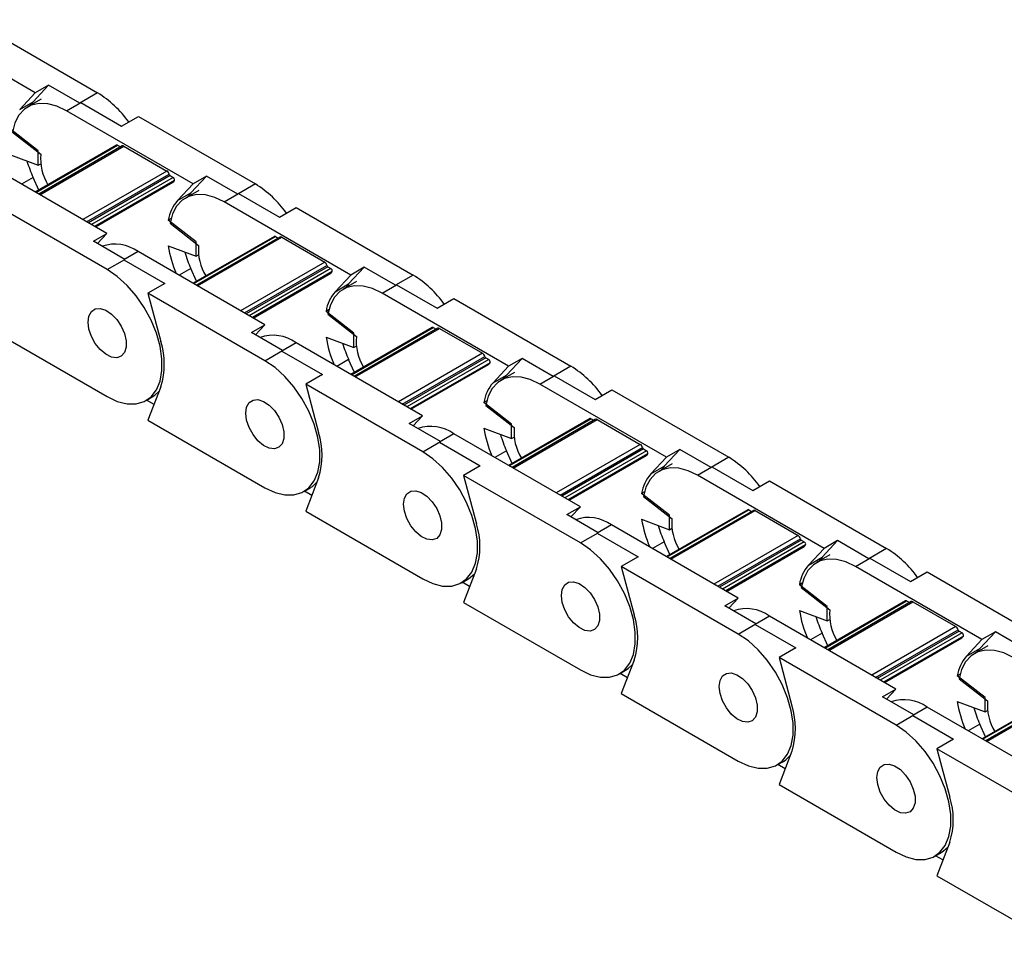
# Model space of a CAD drawing. Header units: millimetres. Extents: x 19 to 819, y 19 to 629.
# Tile 6 of 8: x 716 to 760, y 491 to 532. Entities that reach past the tile are written whole.
import ezdxf

# ---------------------------------------------------------------- set-up
doc = ezdxf.new("R2010")
doc.units = ezdxf.units.MM
doc.header["$LTSCALE"] = 3

msp = doc.modelspace()

# ---------------------------------------------------------------- linework, layer by layer
for p, q in [((716.776, 528.825), (711.162, 532.066)), ((714.351, 531.817), (719.542, 528.82)), ((716.68, 528.428), (717.37, 529.168)), ((717.37, 529.168), (716.776, 528.825)), ((718.757, 528.367), (717.37, 529.168)), ((716.086, 528.085), (716.776, 528.825)), ((719.542, 528.82), (718.757, 528.367)), ((716.086, 528.085), (716.68, 528.428)), ((717.032, 528.538), (716.438, 528.195)), ((718.163, 528.024), (718.799, 528.392)), ((718.799, 528.392), (720.609, 527.347)), ((723.777, 524.784), (718.163, 528.024)), ((720.609, 527.347), (721.351, 527.776)), ((721.351, 527.776), (726.542, 524.779)), ((716.911, 526.248), (715.676, 527.212)), ((715.76, 527.083), (717.024, 526.096)), ((720.387, 526.498), (716.779, 524.415)), ((716.805, 524.4), (720.432, 526.494)), ((720.633, 526.464), (716.931, 524.327)), ((716.975, 524.302), (720.708, 526.457)), ((720.432, 526.494), (720.558, 526.421)), ((720.708, 526.457), (722.617, 525.355)), ((715.676, 526.073), (716.911, 525.612)), ((716.911, 525.612), (716.911, 526.248)), ((719.958, 522.579), (714.344, 525.82)), ((716.911, 525.612), (717.019, 525.674)), ((716.68, 525.07), (716.162, 524.771)), ((716.934, 524.505), (716.68, 525.07)), ((722.617, 525.355), (718.884, 523.199)), ((719.057, 523.099), (722.718, 525.213)), ((722.76, 525.15), (719.132, 523.056)), ((722.893, 525.073), (719.266, 522.979)), ((722.76, 525.15), (722.893, 525.073)), ((723.68, 524.387), (724.371, 525.126)), ((724.371, 525.126), (723.777, 524.784)), ((725.757, 524.326), (724.371, 525.126)), ((722.952, 524.937), (719.413, 522.894)), ((719.445, 522.876), (722.885, 524.862)), ((723.086, 524.044), (723.777, 524.784)), ((726.542, 524.779), (725.757, 524.326)), ((723.086, 524.044), (723.68, 524.387)), ((724.032, 524.497), (723.438, 524.154)), ((725.163, 523.983), (725.799, 524.351)), ((725.799, 524.351), (727.609, 523.306)), ((719.966, 520.983), (714.775, 523.979)), ((730.777, 520.742), (725.163, 523.983)), ((727.609, 523.306), (728.352, 523.734)), ((728.352, 523.734), (733.542, 520.738)), ((722.804, 523.245), (722.676, 523.171)), ((723.911, 522.207), (722.676, 523.171)), ((722.761, 523.042), (724.024, 522.055)), ((719.364, 522.236), (719.958, 522.579)), ((719.542, 522.134), (719.958, 522.579)), ((727.388, 522.457), (723.779, 520.374)), ((723.805, 520.358), (727.433, 522.452)), ((727.433, 522.452), (727.559, 522.38)), ((720.751, 521.436), (719.364, 522.236)), ((722.676, 522.032), (723.911, 521.571)), ((723.911, 521.571), (723.911, 522.207)), ((727.634, 522.423), (723.931, 520.286)), ((723.975, 520.26), (727.709, 522.416)), ((727.709, 522.416), (729.618, 521.314)), ((721.345, 521.779), (720.708, 521.412)), ((726.959, 518.538), (721.345, 521.779)), ((723.911, 521.571), (724.019, 521.633)), ((719.966, 520.983), (720.751, 521.436)), ((720.708, 521.412), (722.518, 520.367)), ((729.618, 521.314), (725.884, 519.158)), ((726.058, 519.058), (729.718, 521.171)), ((723.68, 521.029), (723.162, 520.73)), ((723.934, 520.463), (723.68, 521.029)), ((729.76, 521.109), (726.132, 519.015)), ((729.894, 521.032), (726.266, 518.938)), ((729.952, 520.895), (726.414, 518.853)), ((726.445, 518.835), (729.885, 520.821)), ((729.76, 521.109), (729.894, 521.032)), ((730.087, 520.003), (730.777, 520.742)), ((730.681, 520.346), (731.371, 521.085)), ((731.371, 521.085), (730.777, 520.742)), ((732.757, 520.285), (731.371, 521.085)), ((733.542, 520.738), (732.757, 520.285)), ((722.518, 520.367), (721.776, 519.938)), ((730.087, 520.003), (730.681, 520.346)), ((731.032, 520.456), (730.439, 520.113)), ((732.163, 519.942), (732.8, 520.309)), ((732.8, 520.309), (734.61, 519.265)), ((726.966, 516.942), (721.776, 519.938)), ((721.776, 519.938), (722.348, 517.792)), ((737.777, 516.701), (732.163, 519.942)), ((734.61, 519.265), (735.352, 519.693)), ((735.352, 519.693), (740.543, 516.697)), ((729.804, 519.203), (729.677, 519.13)), ((730.912, 518.166), (729.677, 519.13)), ((729.761, 519.001), (731.025, 518.014)), ((726.365, 518.195), (726.959, 518.538)), ((726.543, 518.092), (726.959, 518.538)), ((714.775, 518.345), (719.966, 515.349)), ((727.751, 517.395), (726.365, 518.195)), ((734.388, 518.416), (730.779, 516.332)), ((730.806, 516.317), (734.433, 518.411)), ((730.912, 517.529), (730.912, 518.166)), ((734.634, 518.382), (730.932, 516.245)), ((730.975, 516.219), (734.709, 518.374)), ((734.433, 518.411), (734.559, 518.339)), ((734.709, 518.374), (736.618, 517.272)), ((728.345, 517.738), (727.709, 517.37)), ((733.959, 514.497), (728.345, 517.738)), ((729.677, 517.991), (730.912, 517.529)), ((726.966, 516.942), (727.751, 517.395)), ((727.709, 517.37), (729.518, 516.326)), ((730.912, 517.529), (731.019, 517.592)), ((736.618, 517.272), (732.885, 515.117)), ((730.681, 516.988), (730.163, 516.688)), ((730.935, 516.422), (730.681, 516.988)), ((733.058, 515.017), (736.719, 517.13)), ((736.76, 517.068), (733.133, 514.974)), ((736.894, 516.991), (733.267, 514.896)), ((736.952, 516.854), (733.414, 514.811)), ((733.445, 514.793), (736.886, 516.779)), ((736.76, 517.068), (736.894, 516.991)), ((737.681, 516.304), (738.371, 517.044)), ((738.371, 517.044), (737.777, 516.701)), ((739.758, 516.244), (738.371, 517.044)), ((737.087, 515.961), (737.777, 516.701)), ((738.033, 516.414), (737.439, 516.072)), ((740.543, 516.697), (739.758, 516.244)), ((729.518, 516.326), (728.776, 515.897)), ((733.966, 512.9), (728.776, 515.897)), ((728.776, 515.897), (729.348, 513.751)), ((737.087, 515.961), (737.681, 516.304)), ((739.164, 515.901), (739.8, 516.268)), ((744.778, 512.66), (739.164, 515.901)), ((739.8, 516.268), (741.61, 515.223)), ((722.348, 515.789), (721.776, 514.304)), ((741.61, 515.223), (742.352, 515.652)), ((742.352, 515.652), (747.543, 512.656)), ((721.691, 515.178), (721.966, 515.337)), ((722.046, 515.005), (721.719, 515.194)), ((736.804, 515.162), (736.677, 515.089)), ((737.912, 514.124), (736.677, 515.089)), ((736.761, 514.96), (738.025, 513.973)), ((721.776, 514.304), (726.966, 511.308)), ((733.365, 514.154), (733.959, 514.497)), ((734.751, 513.354), (733.365, 514.154)), ((733.543, 514.051), (733.959, 514.497)), ((741.388, 514.374), (737.78, 512.291)), ((737.806, 512.276), (741.433, 514.37)), ((741.634, 514.341), (737.932, 512.203)), ((737.976, 512.178), (741.709, 514.333)), ((741.433, 514.37), (741.559, 514.297)), ((741.709, 514.333), (743.619, 513.231)), ((736.677, 513.95), (737.912, 513.488)), ((737.912, 513.488), (737.912, 514.124)), ((733.966, 512.9), (734.751, 513.354)), ((735.345, 513.696), (734.709, 513.329)), ((734.709, 513.329), (736.519, 512.284)), ((740.959, 510.456), (735.345, 513.696)), ((737.912, 513.488), (738.02, 513.55)), ((737.681, 512.946), (737.163, 512.647)), ((737.935, 512.381), (737.681, 512.946)), ((743.619, 513.231), (739.885, 511.076)), ((740.058, 510.976), (743.719, 513.089)), ((743.761, 513.027), (740.133, 510.932)), ((743.894, 512.949), (740.267, 510.855)), ((743.761, 513.027), (743.894, 512.949)), ((744.682, 512.263), (745.372, 513.003)), ((745.372, 513.003), (744.778, 512.66)), ((746.758, 512.202), (745.372, 513.003)), ((743.953, 512.813), (740.414, 510.77)), ((740.446, 510.752), (743.886, 512.738)), ((744.088, 511.92), (744.778, 512.66)), ((747.543, 512.656), (746.758, 512.202)), ((736.519, 512.284), (735.776, 511.856)), ((744.088, 511.92), (744.682, 512.263)), ((745.033, 512.373), (744.439, 512.03)), ((746.164, 511.86), (746.8, 512.227)), ((746.8, 512.227), (748.61, 511.182)), ((729.348, 511.748), (728.776, 510.263)), ((740.967, 508.859), (735.776, 511.856)), ((735.776, 511.856), (736.349, 509.709)), ((751.778, 508.619), (746.164, 511.86)), ((748.61, 511.182), (749.353, 511.611)), ((749.353, 511.611), (754.543, 508.614)), ((728.691, 511.137), (728.967, 511.296)), ((729.046, 510.964), (728.719, 511.153)), ((743.805, 511.121), (743.678, 511.047)), ((744.913, 510.083), (743.678, 511.047)), ((743.762, 510.919), (745.026, 509.932)), ((728.776, 510.263), (733.966, 507.266)), ((740.365, 510.113), (740.959, 510.456)), ((740.543, 510.01), (740.959, 510.456)), ((748.389, 510.333), (744.78, 508.25)), ((744.806, 508.235), (748.434, 510.329)), ((748.635, 510.299), (744.932, 508.162)), ((744.976, 508.137), (748.71, 510.292)), ((748.434, 510.329), (748.56, 510.256)), ((748.71, 510.292), (750.619, 509.19)), ((741.752, 509.312), (740.365, 510.113)), ((743.678, 509.908), (744.913, 509.447)), ((744.913, 509.447), (744.913, 510.083)), ((742.346, 509.655), (741.709, 509.288)), ((747.96, 506.414), (742.346, 509.655)), ((744.913, 509.447), (745.02, 509.509)), ((740.967, 508.859), (741.752, 509.312)), ((741.709, 509.288), (743.519, 508.243)), ((744.682, 508.905), (744.163, 508.606)), ((744.935, 508.34), (744.682, 508.905)), ((750.619, 509.19), (746.885, 507.035)), ((747.059, 506.934), (750.72, 509.048)), ((750.761, 508.985), (747.134, 506.891)), ((750.895, 508.908), (747.267, 506.814)), ((750.761, 508.985), (750.895, 508.908)), ((751.682, 508.222), (752.372, 508.962)), ((752.372, 508.962), (751.778, 508.619)), ((753.758, 508.161), (752.372, 508.962)), ((750.953, 508.772), (747.415, 506.729)), ((747.446, 506.711), (750.886, 508.697)), ((751.088, 507.879), (751.778, 508.619)), ((754.543, 508.614), (753.758, 508.161)), ((743.519, 508.243), (742.777, 507.814)), ((751.088, 507.879), (751.682, 508.222)), ((752.034, 508.332), (751.44, 507.989)), ((753.164, 507.818), (753.801, 508.186)), ((753.801, 508.186), (755.611, 507.141)), ((736.349, 507.707), (735.776, 506.222)), ((747.967, 504.818), (742.777, 507.814)), ((742.777, 507.814), (743.349, 505.668)), ((758.778, 504.577), (753.164, 507.818)), ((735.691, 507.096), (735.967, 507.255)), ((755.611, 507.141), (756.353, 507.57)), ((756.353, 507.57), (761.544, 504.573)), ((736.046, 506.923), (735.719, 507.112)), ((750.805, 507.08), (750.678, 507.006)), ((751.913, 506.042), (750.678, 507.006)), ((750.762, 506.877), (752.026, 505.89)), ((747.366, 506.072), (747.96, 506.414)), ((747.544, 505.969), (747.96, 506.414)), ((755.389, 506.292), (751.78, 504.209)), ((751.807, 504.194), (755.434, 506.288)), ((755.434, 506.288), (755.56, 506.215)), ((735.776, 506.222), (740.967, 503.225)), ((748.752, 505.271), (747.366, 506.072)), ((750.678, 505.867), (751.913, 505.406)), ((751.913, 505.406), (751.913, 506.042)), ((755.635, 506.258), (751.933, 504.121)), ((751.977, 504.095), (755.71, 506.251)), ((755.71, 506.251), (757.619, 505.149)), ((749.346, 505.614), (748.71, 505.247)), ((754.96, 502.373), (749.346, 505.614)), ((751.913, 505.406), (752.021, 505.468)), ((747.967, 504.818), (748.752, 505.271)), ((748.71, 505.247), (750.519, 504.202)), ((757.619, 505.149), (753.886, 502.993)), ((754.059, 502.893), (757.72, 505.007)), ((751.682, 504.864), (751.164, 504.565)), ((751.936, 504.298), (751.682, 504.864)), ((757.761, 504.944), (754.134, 502.85)), ((757.895, 504.867), (754.268, 502.773)), ((757.953, 504.73), (754.415, 502.688)), ((754.446, 502.67), (757.887, 504.656)), ((757.761, 504.944), (757.895, 504.867)), ((758.088, 503.838), (758.778, 504.577)), ((758.682, 504.181), (759.372, 504.92)), ((759.372, 504.92), (758.778, 504.577)), ((760.759, 504.12), (759.372, 504.92)), ((750.519, 504.202), (749.777, 503.773)), ((758.088, 503.838), (758.682, 504.181)), ((759.034, 504.291), (758.44, 503.948)), ((743.349, 503.666), (742.777, 502.18)), ((754.968, 500.777), (749.777, 503.773)), ((749.777, 503.773), (750.349, 501.627)), ((742.692, 503.054), (742.967, 503.214)), ((743.047, 502.882), (742.72, 503.07)), ((757.805, 503.038), (757.678, 502.965)), ((758.913, 502.001), (757.678, 502.965)), ((757.762, 502.836), (759.026, 501.849)), ((754.366, 502.03), (754.96, 502.373)), ((754.544, 501.927), (754.96, 502.373)), ((742.777, 502.18), (747.967, 499.184)), ((755.752, 501.23), (754.366, 502.03)), ((762.39, 502.251), (758.781, 500.167)), ((758.807, 500.152), (762.435, 502.246)), ((758.913, 501.364), (758.913, 502.001)), ((762.635, 502.217), (758.933, 500.08)), ((758.977, 500.054), (762.71, 502.21)), ((756.346, 501.573), (755.71, 501.205)), ((761.96, 498.332), (756.346, 501.573)), ((757.678, 501.826), (758.913, 501.364)), ((754.968, 500.777), (755.752, 501.23)), ((755.71, 501.205), (757.52, 500.161)), ((758.913, 501.364), (759.021, 501.427)), ((758.682, 500.823), (758.164, 500.524)), ((758.936, 500.257), (758.682, 500.823)), ((757.52, 500.161), (756.777, 499.732)), ((761.968, 496.736), (756.777, 499.732)), ((756.777, 499.732), (757.35, 497.586)), ((750.349, 499.625), (749.777, 498.139)), ((749.692, 499.013), (749.968, 499.172)), ((750.047, 498.84), (749.72, 499.029)), ((749.777, 498.139), (754.968, 495.143)), ((757.35, 495.583), (756.777, 494.098)), ((756.692, 494.972), (756.968, 495.131)), ((757.048, 494.799), (756.72, 494.988)), ((756.777, 494.098), (761.968, 491.101))]:
    msp.add_line(p, q)
at = {"flags": 128}
for points in [[(718.163, 528.024), (717.739, 528.226), (717.328, 528.336), (716.943, 528.351), (716.595, 528.271), (716.294, 528.097), (716.05, 527.836), (715.87, 527.494), (715.76, 527.083)], [(716.68, 528.428), (716.607, 528.343), (716.544, 528.257)], [(725.163, 523.983), (724.739, 524.185), (724.329, 524.295), (723.943, 524.31), (723.595, 524.229), (723.294, 524.056), (723.05, 523.794), (722.871, 523.453), (722.761, 523.042)], [(723.68, 524.387), (723.608, 524.302), (723.545, 524.216)], [(719.966, 515.349), (720.414, 515.138), (720.847, 515.03), (721.25, 515.029), (721.609, 515.135), (721.913, 515.344), (722.15, 515.649), (722.312, 516.04), (722.395, 516.504), (722.395, 517.023), (722.312, 517.582), (722.15, 518.161), (721.913, 518.74), (721.609, 519.299), (721.25, 519.82), (720.847, 520.284), (720.414, 520.676), (719.966, 520.983)], [(732.163, 519.942), (731.74, 520.144), (731.329, 520.254), (730.944, 520.269), (730.595, 520.188), (730.295, 520.015), (730.051, 519.753), (729.871, 519.412), (729.761, 519.001)], [(730.681, 520.346), (730.608, 520.261), (730.545, 520.174)], [(719.117, 518.656), (719.155, 518.923), (719.265, 519.123), (719.437, 519.237), (719.656, 519.257), (719.902, 519.18), (720.155, 519.012), (720.39, 518.769), (720.588, 518.473), (720.73, 518.15), (720.805, 517.827), (720.805, 517.535), (720.73, 517.299), (720.588, 517.14), (720.39, 517.072), (720.155, 517.102), (719.902, 517.225), (719.656, 517.433), (719.437, 517.705), (719.265, 518.019), (719.155, 518.345), (719.117, 518.656)], [(719.117, 518.656), (719.155, 518.923), (719.265, 519.123), (719.437, 519.237), (719.656, 519.257), (719.902, 519.18), (720.155, 519.012), (720.39, 518.769), (720.588, 518.473), (720.73, 518.15), (720.805, 517.827), (720.805, 517.535), (720.73, 517.299), (720.588, 517.14), (720.39, 517.072), (720.155, 517.102), (719.902, 517.225), (719.656, 517.433), (719.437, 517.705), (719.265, 518.019), (719.155, 518.345), (719.117, 518.656)], [(726.966, 511.308), (727.414, 511.097), (727.847, 510.989), (728.25, 510.988), (728.61, 511.094), (728.913, 511.303), (729.15, 511.608), (729.313, 511.999), (729.395, 512.462), (729.395, 512.982), (729.313, 513.541), (729.15, 514.12), (728.913, 514.698), (728.61, 515.258), (728.25, 515.778), (727.847, 516.243), (727.414, 516.635), (726.966, 516.942)], [(739.164, 515.901), (738.74, 516.103), (738.329, 516.213), (737.944, 516.227), (737.596, 516.147), (737.295, 515.973), (737.051, 515.712), (736.871, 515.371), (736.761, 514.96)], [(737.681, 516.304), (737.609, 516.22), (737.546, 516.133)], [(721.966, 515.337), (722.076, 515.409), (722.271, 515.59)], [(726.118, 514.614), (726.155, 514.882), (726.265, 515.081), (726.437, 515.196), (726.656, 515.216), (726.903, 515.138), (727.155, 514.971), (727.39, 514.728), (727.588, 514.432), (727.731, 514.108), (727.805, 513.786), (727.805, 513.494), (727.731, 513.258), (727.588, 513.099), (727.39, 513.031), (727.155, 513.06), (726.903, 513.184), (726.656, 513.391), (726.437, 513.664), (726.265, 513.977), (726.155, 514.304), (726.118, 514.614)], [(726.118, 514.614), (726.155, 514.882), (726.265, 515.081), (726.437, 515.196), (726.656, 515.216), (726.903, 515.138), (727.155, 514.971), (727.39, 514.728), (727.588, 514.432), (727.731, 514.108), (727.805, 513.786), (727.805, 513.494), (727.731, 513.258), (727.588, 513.099), (727.39, 513.031), (727.155, 513.06), (726.903, 513.184), (726.656, 513.391), (726.437, 513.664), (726.265, 513.977), (726.155, 514.304), (726.118, 514.614)], [(733.966, 507.266), (734.415, 507.056), (734.848, 506.948), (735.251, 506.947), (735.61, 507.053), (735.913, 507.262), (736.15, 507.567), (736.313, 507.958), (736.396, 508.421), (736.396, 508.941), (736.313, 509.5), (736.15, 510.078), (735.913, 510.657), (735.61, 511.216), (735.251, 511.737), (734.848, 512.201), (734.415, 512.594), (733.966, 512.9)], [(746.164, 511.86), (745.74, 512.061), (745.33, 512.171), (744.944, 512.186), (744.596, 512.106), (744.295, 511.932), (744.051, 511.671), (743.872, 511.329), (743.762, 510.919)], [(744.682, 512.263), (744.609, 512.178), (744.546, 512.092)], [(728.967, 511.296), (729.077, 511.368), (729.272, 511.549)], [(733.118, 510.573), (733.156, 510.84), (733.265, 511.04), (733.437, 511.155), (733.656, 511.174), (733.903, 511.097), (734.155, 510.93), (734.391, 510.687), (734.589, 510.391), (734.731, 510.067), (734.806, 509.745), (734.806, 509.453), (734.731, 509.217), (734.589, 509.058), (734.391, 508.99), (734.155, 509.019), (733.903, 509.143), (733.656, 509.35), (733.437, 509.623), (733.265, 509.936), (733.156, 510.263), (733.118, 510.573)], [(733.118, 510.573), (733.156, 510.84), (733.265, 511.04), (733.437, 511.155), (733.656, 511.174), (733.903, 511.097), (734.155, 510.93), (734.391, 510.687), (734.589, 510.391), (734.731, 510.067), (734.806, 509.745), (734.806, 509.453), (734.731, 509.217), (734.589, 509.058), (734.391, 508.99), (734.155, 509.019), (733.903, 509.143), (733.656, 509.35), (733.437, 509.623), (733.265, 509.936), (733.156, 510.263), (733.118, 510.573)], [(740.967, 503.225), (741.415, 503.014), (741.848, 502.907), (742.251, 502.906), (742.61, 503.012), (742.914, 503.221), (743.151, 503.526), (743.313, 503.917), (743.396, 504.38), (743.396, 504.9), (743.313, 505.459), (743.151, 506.037), (742.914, 506.616), (742.61, 507.175), (742.251, 507.696), (741.848, 508.16), (741.415, 508.552), (740.967, 508.859)], [(753.164, 507.818), (752.741, 508.02), (752.33, 508.13), (751.945, 508.145), (751.596, 508.064), (751.296, 507.891), (751.052, 507.629), (750.872, 507.288), (750.762, 506.877)], [(751.682, 508.222), (751.609, 508.137), (751.546, 508.051)], [(735.967, 507.255), (736.077, 507.327), (736.272, 507.508)], [(740.118, 506.532), (740.156, 506.799), (740.266, 506.999), (740.438, 507.114), (740.657, 507.133), (740.903, 507.056), (741.156, 506.888), (741.391, 506.646), (741.589, 506.35), (741.731, 506.026), (741.806, 505.704), (741.806, 505.412), (741.731, 505.176), (741.589, 505.017), (741.391, 504.949), (741.156, 504.978), (740.903, 505.102), (740.657, 505.309), (740.438, 505.582), (740.266, 505.895), (740.156, 506.221), (740.118, 506.532)], [(740.118, 506.532), (740.156, 506.799), (740.266, 506.999), (740.438, 507.114), (740.657, 507.133), (740.903, 507.056), (741.156, 506.888), (741.391, 506.646), (741.589, 506.35), (741.731, 506.026), (741.806, 505.704), (741.806, 505.412), (741.731, 505.176), (741.589, 505.017), (741.391, 504.949), (741.156, 504.978), (740.903, 505.102), (740.657, 505.309), (740.438, 505.582), (740.266, 505.895), (740.156, 506.221), (740.118, 506.532)], [(747.967, 499.184), (748.415, 498.973), (748.848, 498.865), (749.251, 498.864), (749.611, 498.97), (749.914, 499.179), (750.151, 499.485), (750.314, 499.875), (750.396, 500.339), (750.396, 500.859), (750.314, 501.417), (750.151, 501.996), (749.914, 502.575), (749.611, 503.134), (749.251, 503.655), (748.848, 504.119), (748.415, 504.511), (747.967, 504.818)], [(760.165, 503.777), (759.741, 503.979), (759.33, 504.089), (758.945, 504.104), (758.597, 504.023), (758.296, 503.85), (758.052, 503.588), (757.872, 503.247), (757.762, 502.836)], [(758.682, 504.181), (758.61, 504.096), (758.547, 504.009)], [(742.967, 503.214), (743.077, 503.286), (743.272, 503.467)], [(747.119, 502.491), (747.156, 502.758), (747.266, 502.958), (747.438, 503.072), (747.657, 503.092), (747.904, 503.015), (748.156, 502.847), (748.391, 502.605), (748.589, 502.308), (748.732, 501.985), (748.806, 501.663), (748.806, 501.371), (748.732, 501.134), (748.589, 500.975), (748.391, 500.907), (748.156, 500.937), (747.904, 501.06), (747.657, 501.268), (747.438, 501.54), (747.266, 501.854), (747.156, 502.18), (747.119, 502.491)], [(747.119, 502.491), (747.156, 502.758), (747.266, 502.958), (747.438, 503.072), (747.657, 503.092), (747.904, 503.015), (748.156, 502.847), (748.391, 502.605), (748.589, 502.308), (748.732, 501.985), (748.806, 501.663), (748.806, 501.371), (748.732, 501.134), (748.589, 500.975), (748.391, 500.907), (748.156, 500.937), (747.904, 501.06), (747.657, 501.268), (747.438, 501.54), (747.266, 501.854), (747.156, 502.18), (747.119, 502.491)], [(754.968, 495.143), (755.416, 494.932), (755.849, 494.824), (756.252, 494.823), (756.611, 494.929), (756.914, 495.138), (757.151, 495.443), (757.314, 495.834), (757.397, 496.298), (757.397, 496.817), (757.314, 497.376), (757.151, 497.955), (756.914, 498.534), (756.611, 499.093), (756.252, 499.613), (755.849, 500.078), (755.416, 500.47), (754.968, 500.777)], [(749.968, 499.172), (750.078, 499.244), (750.273, 499.426)], [(754.119, 498.45), (754.157, 498.717), (754.266, 498.916), (754.439, 499.031), (754.658, 499.051), (754.904, 498.973), (755.156, 498.806), (755.392, 498.563), (755.59, 498.267), (755.732, 497.944), (755.807, 497.621), (755.807, 497.329), (755.732, 497.093), (755.59, 496.934), (755.392, 496.866), (755.156, 496.895), (754.904, 497.019), (754.658, 497.227), (754.439, 497.499), (754.266, 497.812), (754.157, 498.139), (754.119, 498.45)], [(754.119, 498.45), (754.157, 498.717), (754.266, 498.916), (754.439, 499.031), (754.658, 499.051), (754.904, 498.973), (755.156, 498.806), (755.392, 498.563), (755.59, 498.267), (755.732, 497.944), (755.807, 497.621), (755.807, 497.329), (755.732, 497.093), (755.59, 496.934), (755.392, 496.866), (755.156, 496.895), (754.904, 497.019), (754.658, 497.227), (754.439, 497.499), (754.266, 497.812), (754.157, 498.139), (754.119, 498.45)], [(756.968, 495.131), (757.078, 495.203), (757.273, 495.384)]]:
    msp.add_lwpolyline(points, dxfattribs=at)
for centre, radius, start, end in [((717.055, 524.779), 4.745, 35.4088, 58.3998), ((720.406, 526.459), 0.0435, 52.991, 115.6986), ((720.665, 526.398), 0.0737, 53.5791, 115.1105), ((719.203, 525.892), 2.189, 174.6492, 211.7582), ((721.872, 527.411), 5.695, 196.44, 204.2708), ((722.49, 525.158), 0.235, 13.5615, 57.0869), ((722.811, 525.229), 0.094, 190.0635, 237.0714), ((722.831, 524.966), 0.124, 346.4071, 59.8967), ((722.8, 525.005), 0.167, 300.7196, 335.6865), ((724.055, 520.738), 4.745, 35.4088, 58.3998), ((724.395, 522.896), 1.74, 138.7553, 170.9207), ((727.407, 522.418), 0.0435, 52.991, 115.6986), ((720.322, 520.367), 1.744, 54.0718, 109.1582), ((727.887, 522.887), 5.281, 189.3146, 203.2433), ((726.204, 521.851), 2.189, 174.6492, 211.7582), ((727.665, 522.356), 0.0737, 53.5791, 115.1105), ((728.872, 523.37), 5.695, 196.44, 204.2708), ((729.49, 521.116), 0.235, 13.5615, 57.0869), ((729.811, 521.188), 0.094, 190.0635, 237.0714), ((729.8, 520.964), 0.167, 300.7196, 335.6865), ((729.831, 520.924), 0.124, 346.4071, 59.8967), ((731.056, 516.696), 4.745, 35.4088, 58.3998), ((731.395, 518.855), 1.74, 138.7553, 170.9207), ((734.407, 518.377), 0.0435, 52.991, 115.6986), ((734.665, 518.315), 0.0737, 53.5791, 115.1105), ((719.171, 516.791), 3.331, 342.5057, 17.4943), ((727.322, 516.326), 1.744, 54.0718, 109.1582), ((734.888, 518.846), 5.281, 189.3146, 203.2433), ((735.873, 519.329), 5.695, 196.44, 204.2708), ((733.204, 517.81), 2.189, 174.6492, 211.7582), ((736.491, 517.075), 0.235, 13.5615, 57.0869), ((736.811, 517.147), 0.094, 190.0635, 237.0714), ((736.8, 516.923), 0.167, 300.7196, 335.6865), ((736.832, 516.883), 0.124, 346.4071, 59.8967), ((738.056, 512.655), 4.745, 35.4088, 58.3998), ((738.396, 514.814), 1.74, 138.7553, 170.9207), ((741.407, 514.335), 0.0435, 52.991, 115.6986), ((741.666, 514.274), 0.0737, 53.5791, 115.1105), ((726.172, 512.749), 3.331, 342.5057, 17.4943), ((734.322, 512.285), 1.744, 54.0718, 109.1582), ((741.888, 514.804), 5.281, 189.3146, 203.2433), ((740.205, 513.769), 2.189, 174.6492, 211.7582), ((742.873, 515.287), 5.695, 196.44, 204.2708), ((743.491, 513.034), 0.235, 13.5615, 57.0869), ((743.812, 513.105), 0.094, 190.0635, 237.0714), ((743.832, 512.842), 0.124, 346.4071, 59.8967), ((743.801, 512.882), 0.167, 300.7196, 335.6865), ((745.057, 508.614), 4.745, 35.4088, 58.3998), ((745.396, 510.773), 1.74, 138.7553, 170.9207), ((748.408, 510.294), 0.0435, 52.991, 115.6986), ((748.666, 510.233), 0.0737, 53.5791, 115.1105), ((741.323, 508.243), 1.744, 54.0718, 109.1582), ((748.889, 510.763), 5.281, 189.3146, 203.2433), ((747.205, 509.727), 2.189, 174.6492, 211.7582), ((733.172, 508.708), 3.331, 342.5057, 17.4943), ((749.874, 511.246), 5.695, 196.44, 204.2708), ((750.491, 508.993), 0.235, 13.5615, 57.0869), ((750.812, 509.064), 0.094, 190.0635, 237.0714), ((750.833, 508.801), 0.124, 346.4071, 59.8967), ((750.801, 508.84), 0.167, 300.7196, 335.6865), ((752.057, 504.573), 4.745, 35.4088, 58.3998), ((752.397, 506.732), 1.74, 138.7553, 170.9207), ((755.408, 506.253), 0.0435, 52.991, 115.6986), ((748.323, 504.202), 1.744, 54.0718, 109.1582), ((755.889, 506.722), 5.281, 189.3146, 203.2433), ((754.205, 505.686), 2.189, 174.6492, 211.7582), ((755.666, 506.192), 0.0737, 53.5791, 115.1105), ((740.172, 504.667), 3.331, 342.5057, 17.4943), ((756.874, 507.205), 5.695, 196.44, 204.2708), ((757.492, 504.952), 0.235, 13.5615, 57.0869), ((757.812, 505.023), 0.094, 190.0635, 237.0714), ((757.801, 504.799), 0.167, 300.7196, 335.6865), ((757.833, 504.76), 0.124, 346.4071, 59.8967), ((759.397, 502.69), 1.74, 138.7553, 170.9207), ((747.173, 500.626), 3.331, 342.5057, 17.4943), ((755.323, 500.161), 1.744, 54.0718, 109.1582), ((762.889, 502.681), 5.281, 189.3146, 203.2433), ((763.874, 503.164), 5.695, 196.44, 204.2708), ((761.206, 501.645), 2.189, 174.6492, 211.7582), ((754.173, 496.585), 3.331, 342.5057, 17.4943)]:
    msp.add_arc(centre, radius, start, end)

doc.saveas('drawing.dxf')
